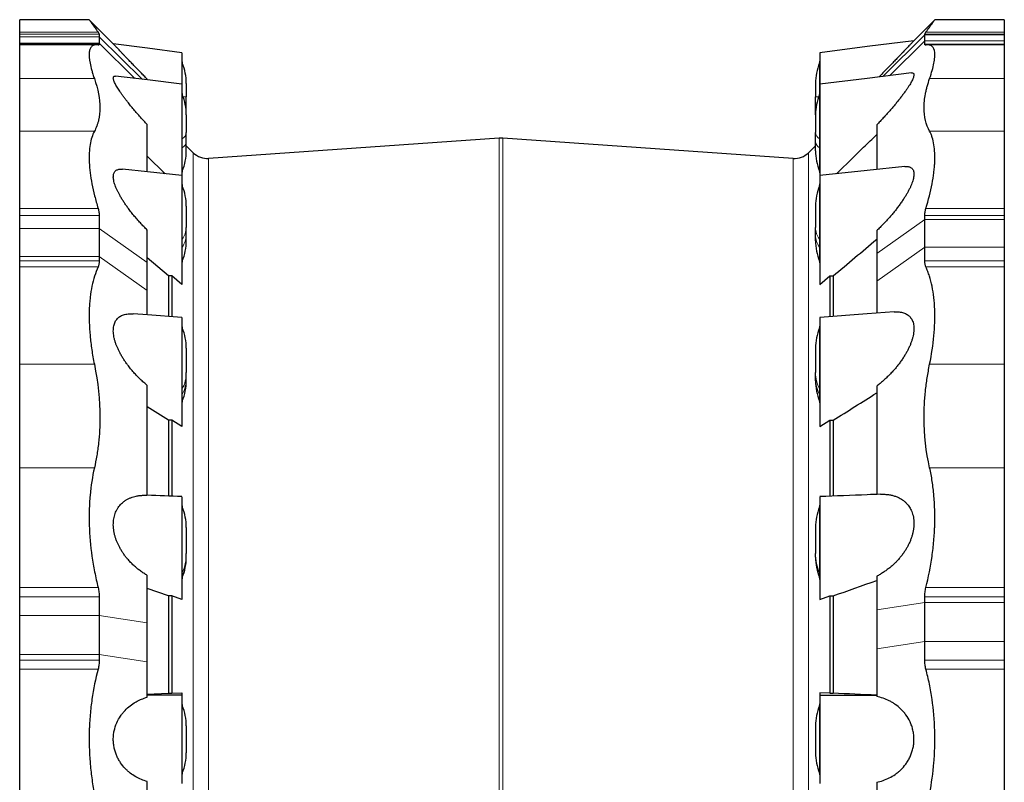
# Model space of a CAD drawing. Header units: millimetres. Extents: x 254 to 2565, y 151 to 2406.
# Tile 3 of 8: x 254 to 1002, y 665 to 1244. Entities that reach past the tile are written whole.
import ezdxf

# ---------------------------------------------------------------- set-up
doc = ezdxf.new("R2010")
doc.units = ezdxf.units.MM

msp = doc.modelspace()

# ---------------------------------------------------------------- linework, layer by layer
at = {"color": 7, "linetype": 'Continuous', "lineweight": 25}
for p, q in [((306.34, 1244.1), (253.54, 1244.1)), ((253.54, 1234.64), (253.54, 1244.1)), ((324.72, 1225.7), (306.34, 1244.08)), ((949.28, 1244.08), (933.36, 1228.17)), ((1002.07, 1244.1), (949.28, 1244.1)), ((1002.07, 1244.1), (1002.07, 1234.64)), ((253.54, 1233), (253.54, 1234.64)), ((253.54, 1231.22), (253.54, 1233)), ((253.54, 1226.25), (253.54, 1231.22)), ((314.04, 1233), (314.04, 1231.22)), ((314.04, 1231.22), (314.04, 1226.25)), ((941.57, 1232.51), (941.57, 1233)), ((941.57, 1228.09), (941.57, 1232.51)), ((941.57, 1225.41), (941.57, 1228.09)), ((1002.07, 1234.64), (1002.07, 1233)), ((1002.07, 1233), (1002.07, 1232.51)), ((1002.07, 1232.51), (1002.07, 1228.09)), ((1002.07, 1228.09), (1002.07, 1225.41)), ((253.54, 1225.41), (253.54, 1226.25)), ((253.54, 1224.92), (253.54, 1225.41)), ((311.8, 1224.92), (253.54, 1224.92)), ((253.54, 1199.42), (253.54, 1224.92)), ((314.04, 1226.25), (314.04, 1225.41)), ((1002.07, 1224.92), (943.82, 1224.92)), ((1002.07, 1225.41), (1002.07, 1224.92)), ((1002.07, 1224.92), (1002.07, 1199.42)), ((253.54, 1159.32), (253.54, 1199.42)), ((350.54, 1198.38), (350.54, 1198.86)), ((1002.07, 1199.42), (1002.07, 1159.32)), ((380.2, 1195.74), (380.2, 1185.51)), ((858.52, 1195.74), (858.52, 1185.51)), ((380.2, 1178.26), (380.2, 1185.51)), ((858.52, 1178.26), (858.52, 1185.51)), ((380.2, 1171.85), (380.2, 1178.26)), ((858.52, 1171.85), (858.52, 1178.26)), ((380.2, 1171.85), (380.2, 1158.45)), ((858.52, 1171.85), (858.52, 1158.45)), ((350.54, 1128.54), (350.54, 1164.42)), ((905.07, 1164.2), (905.07, 1130.29)), ((253.54, 1100.7), (253.54, 1159.32)), ((376.86, 1152.94), (376.86, 1125.84)), ((380.2, 1151.56), (380.2, 1158.45)), ((617.96, 1154.17), (397.17, 1138.73)), ((841.54, 1138.73), (620.75, 1154.17)), ((858.52, 1151.56), (858.52, 1158.45)), ((861.86, 1152.94), (861.86, 1125.84)), ((1002.07, 1159.32), (1002.07, 1100.7)), ((380.2, 1144.49), (380.2, 1151.56)), ((385.52, 1143.09), (380.2, 1148.41)), ((858.52, 1148.41), (853.19, 1143.09)), ((858.52, 1144.49), (858.52, 1151.56)), ((364.21, 1127.13), (350.54, 1140.4)), ((253.54, 1095.28), (253.54, 1100.7)), ((380.2, 1102.52), (380.2, 1086.27)), ((858.52, 1102.52), (858.52, 1086.27)), ((1002.07, 1100.7), (1002.07, 1095.28)), ((253.54, 1085.52), (253.54, 1095.28)), ((314.04, 1095.28), (314.04, 1085.52)), ((941.57, 1092.39), (941.57, 1095.28)), ((1002.07, 1095.28), (1002.07, 1092.39)), ((253.54, 1064.11), (253.54, 1085.52)), ((314.04, 1085.52), (314.04, 1064.11)), ((380.2, 1080.4), (380.2, 1086.27)), ((858.52, 1080.4), (858.52, 1086.27)), ((941.57, 1071.37), (941.57, 1092.39)), ((1002.07, 1092.39), (1002.07, 1071.37)), ((350.54, 1059.7), (350.54, 1084.27)), ((380.2, 1076.18), (380.2, 1080.4)), ((858.52, 1076.18), (858.52, 1080.4)), ((905.07, 1083.88), (905.07, 1066.56)), ((376.86, 1074.02), (376.86, 1043.04)), ((861.86, 1074.02), (861.86, 1043.04)), ((941.57, 1060.97), (941.57, 1071.37)), ((1002.07, 1071.37), (1002.07, 1060.97)), ((253.54, 1060.97), (253.54, 1064.11)), ((314.04, 1064.11), (314.04, 1060.97)), ((366.75, 1049.44), (350.54, 1063.08)), ((905.07, 1066.56), (905.07, 1045.56)), ((253.54, 1056.3), (253.54, 1060.97)), ((253.54, 982.32), (253.54, 1056.3)), ((350.54, 1038.28), (350.54, 1059.7)), ((1002.07, 1060.97), (1002.07, 1056.3)), ((1002.07, 1056.3), (1002.07, 982.32)), ((369.23, 1049.45), (366.75, 1049.44)), ((366.75, 1049.44), (366.75, 1018.62)), ((369.23, 1049.45), (369.23, 1018.43)), ((376.86, 1043.04), (369.23, 1049.45)), ((861.86, 1043.04), (869.48, 1049.45)), ((869.48, 1049.45), (869.48, 1018.43)), ((869.48, 1049.45), (871.96, 1049.44)), ((871.96, 1049.44), (871.96, 1018.62)), ((905.07, 1045.56), (905.07, 1021.09)), ((350.54, 1019.82), (350.54, 1038.28)), ((380.2, 994.53), (380.2, 976.01)), ((858.52, 994.53), (858.52, 976.01)), ((253.54, 903.61), (253.54, 982.32)), ((1002.07, 982.32), (1002.07, 903.61)), ((380.2, 971.75), (380.2, 976.01)), ((858.52, 971.75), (858.52, 976.01)), ((350.54, 882.79), (350.54, 966.24)), ((380.2, 969.8), (380.2, 971.75)), ((858.52, 969.8), (858.52, 971.75)), ((905.07, 965.73), (905.07, 883.46)), ((376.86, 958.23), (376.86, 934.98)), ((861.86, 958.23), (861.86, 934.98)), ((366.75, 939.76), (350.54, 949.96)), ((369.23, 939.78), (366.75, 939.76)), ((366.75, 939.76), (366.75, 882.17)), ((369.23, 939.78), (369.23, 882.07)), ((376.86, 934.98), (369.23, 939.78)), ((861.86, 934.98), (869.48, 939.78)), ((869.48, 939.78), (869.48, 882.07)), ((869.48, 939.78), (871.96, 939.76)), ((871.96, 939.76), (871.96, 882.17)), ((253.54, 812.71), (253.54, 903.61)), ((1002.07, 903.61), (1002.07, 812.71)), ((380.2, 858.45), (380.2, 838.49)), ((858.52, 858.45), (858.52, 838.49)), ((380.2, 836.25), (380.2, 838.49)), ((858.52, 836.25), (858.52, 838.49)), ((380.2, 835.74), (380.2, 836.25)), ((858.52, 835.74), (858.52, 836.25)), ((350.54, 785.85), (350.54, 821.9)), ((376.86, 816.91), (376.86, 803.67)), ((861.86, 816.91), (861.86, 803.67)), ((905.07, 821.31), (905.07, 795.68)), ((253.54, 805.58), (253.54, 812.71)), ((366.75, 806.36), (350.54, 812.11)), ((1002.07, 812.71), (1002.07, 805.58)), ((253.54, 791.56), (253.54, 805.58)), ((314.04, 805.58), (314.04, 791.56)), ((369.23, 806.38), (366.75, 806.36)), ((366.75, 806.36), (366.75, 732.47)), ((376.86, 803.67), (369.23, 806.38)), ((369.23, 806.38), (369.23, 732.45)), ((861.86, 803.67), (869.48, 806.38)), ((869.48, 806.38), (871.96, 806.36)), ((869.48, 806.38), (869.48, 732.45)), ((871.96, 806.36), (871.96, 732.47)), ((941.57, 801.39), (941.57, 805.58)), ((941.57, 771.81), (941.57, 801.39)), ((1002.07, 805.58), (1002.07, 801.39)), ((1002.07, 801.39), (1002.07, 771.81)), ((905.07, 795.68), (905.07, 766.1)), ((253.54, 761.89), (253.54, 791.56)), ((314.04, 791.56), (314.04, 761.89)), ((350.54, 756.17), (350.54, 785.85)), ((941.57, 757.65), (941.57, 771.81)), ((1002.07, 771.81), (1002.07, 757.65)), ((905.07, 766.1), (905.07, 730)), ((253.54, 757.65), (253.54, 761.89)), ((253.54, 750.69), (253.54, 757.65)), ((314.04, 761.89), (314.04, 757.65)), ((350.54, 729.39), (350.54, 756.17)), ((1002.07, 757.65), (1002.07, 750.69)), ((253.54, 656.38), (253.54, 750.69)), ((1002.07, 750.69), (1002.07, 656.38)), ((350.54, 731.71), (366.75, 732.47)), ((376.86, 730.87), (350.54, 730.89)), ((366.75, 732.47), (369.23, 732.45)), ((369.23, 732.45), (376.86, 732.81)), ((376.86, 732.81), (376.86, 730.87)), ((869.48, 732.45), (861.86, 732.81)), ((861.86, 732.81), (861.86, 730.87)), ((861.86, 730.87), (905.07, 730.9)), ((869.48, 732.45), (871.96, 732.47)), ((380.2, 707.62), (380.2, 687.15)), ((858.52, 707.62), (858.52, 687.15)), ((350.54, 572.86), (350.54, 665.37)), ((905.07, 664.76), (905.07, 573.45))]:
    msp.add_line(p, q, dxfattribs=at)
at = {"color": 8, "linetype": 'Continuous', "lineweight": 18}
for p, q in [((253.54, 1234.64), (313.14, 1234.64)), ((253.54, 1233), (314.04, 1233)), ((253.54, 1231.22), (314.04, 1231.22)), ((346.86, 1198.8), (314.04, 1231.22)), ((941.57, 1232.51), (909.66, 1200.96)), ((941.57, 1228.09), (914.74, 1201.58)), ((1002.07, 1233), (941.57, 1233)), ((1002.07, 1232.51), (941.57, 1232.51)), ((941.57, 1228.09), (1002.07, 1228.09)), ((1002.07, 1234.64), (942.47, 1234.64)), ((253.54, 1226.25), (314.04, 1226.25)), ((253.54, 1225.41), (314.04, 1225.41)), ((341.11, 1199.5), (314.04, 1226.25)), ((1002.07, 1225.41), (941.57, 1225.41)), ((377.16, 1211.03), (377.16, 1187.14)), ((861.55, 1211.03), (861.55, 1187.14)), ((253.54, 1199.42), (310.3, 1199.42)), ((1002.07, 1199.42), (945.32, 1199.42)), ((377.16, 1187.14), (377.16, 1153.73)), ((377.79, 1185.51), (380.2, 1185.51)), ((860.92, 1185.51), (858.52, 1185.51)), ((861.55, 1187.14), (861.55, 1153.73)), ((379.68, 1178.26), (380.2, 1178.26)), ((859.03, 1178.26), (858.52, 1178.26)), ((253.54, 1159.32), (310.3, 1159.32)), ((377.16, 1153.73), (377.16, 1146.83)), ((617.96, 240.59), (617.96, 1154.17)), ((620.75, 1154.17), (620.75, 240.59)), ((861.55, 1153.73), (861.55, 1146.83)), ((1002.07, 1159.32), (945.32, 1159.32)), ((377.16, 1146.83), (377.16, 1129.2)), ((861.55, 1146.83), (861.55, 1129.2)), ((385.52, 1143.09), (385.52, 251.67)), ((397.17, 1138.73), (397.17, 256.03)), ((841.54, 1138.73), (841.54, 256.03)), ((853.19, 1143.09), (853.19, 251.67)), ((377.16, 1117.8), (377.16, 1077.28)), ((861.55, 1117.8), (861.55, 1077.28)), ((253.54, 1100.7), (313.14, 1100.7)), ((1002.07, 1100.7), (942.47, 1100.7)), ((253.54, 1095.28), (314.04, 1095.28)), ((1002.07, 1095.28), (941.57, 1095.28)), ((314.04, 1085.52), (253.54, 1085.52)), ((314.04, 1085.52), (350.54, 1059.7)), ((941.57, 1092.39), (905.07, 1066.56)), ((1002.07, 1092.39), (941.57, 1092.39)), ((377.16, 1077.28), (377.16, 1071.42)), ((377.16, 1071.42), (377.16, 1060.9)), ((861.55, 1077.28), (861.55, 1071.42)), ((861.55, 1071.42), (861.55, 1060.9)), ((941.57, 1071.37), (905.07, 1045.56)), ((941.57, 1071.37), (1002.07, 1071.37)), ((253.54, 1064.11), (314.04, 1064.11)), ((314.04, 1064.11), (350.54, 1038.28)), ((253.54, 1060.97), (314.04, 1060.97)), ((253.54, 1056.3), (313.14, 1056.3)), ((1002.07, 1060.97), (941.57, 1060.97)), ((1002.07, 1056.3), (942.47, 1056.3)), ((377.16, 1009.81), (377.16, 963.65)), ((861.55, 1009.81), (861.55, 963.65)), ((253.54, 982.32), (310.3, 982.32)), ((1002.07, 982.32), (945.32, 982.32)), ((377.16, 963.65), (377.16, 959.39)), ((377.16, 959.39), (377.16, 954.51)), ((861.55, 963.65), (861.55, 959.39)), ((861.55, 959.39), (861.55, 954.51)), ((253.54, 903.61), (310.3, 903.61)), ((1002.07, 903.61), (945.32, 903.61)), ((377.16, 873.74), (377.16, 823.95)), ((861.55, 873.74), (861.55, 823.95)), ((377.16, 823.95), (377.16, 821.71)), ((861.55, 823.95), (861.55, 821.71)), ((377.16, 821.71), (377.16, 820.46)), ((861.55, 821.71), (861.55, 820.46)), ((253.54, 812.71), (313.14, 812.71)), ((1002.07, 812.71), (942.47, 812.71)), ((253.54, 805.58), (314.04, 805.58)), ((941.57, 801.39), (905.07, 795.68)), ((1002.07, 805.58), (941.57, 805.58)), ((1002.07, 801.39), (941.57, 801.39)), ((314.04, 791.56), (253.54, 791.56)), ((314.04, 791.56), (350.54, 785.85)), ((941.57, 771.81), (905.07, 766.1)), ((941.57, 771.81), (1002.07, 771.81)), ((253.54, 761.89), (314.04, 761.89)), ((253.54, 757.65), (314.04, 757.65)), ((314.04, 761.89), (350.54, 756.17)), ((1002.07, 757.65), (941.57, 757.65)), ((253.54, 750.69), (313.14, 750.69)), ((1002.07, 750.69), (942.47, 750.69)), ((377.16, 722.9), (377.16, 671.86)), ((861.55, 722.9), (861.55, 671.86))]:
    msp.add_line(p, q, dxfattribs=at)
at = {"color": 7, "linetype": 'Continuous', "lineweight": 25, "flags": 128}
for points in [[(933.36, 1228.18), (897.88, 1223.65), (861.86, 1219.04)], [(376.86, 1219.04), (350.58, 1222.4), (324.72, 1225.71)], [(376.86, 1195.15), (350.58, 1198.35), (326.48, 1201.28)], [(931.6, 1203.63), (897.88, 1199.53), (861.86, 1195.15)], [(376.86, 1125.82), (350.58, 1128.54), (331.65, 1130.49)], [(926.45, 1132.5), (897.88, 1129.55), (861.86, 1125.82)], [(376.86, 1017.83), (350.58, 1019.8), (339.75, 1020.62)], [(918.34, 1022.07), (897.88, 1020.54), (861.86, 1017.83)]]:
    msp.add_lwpolyline(points, dxfattribs=at)
at = {"color": 7, "linetype": 'Continuous', "lineweight": 25}
for centre, radius, start, end in [((380.86, 1212.56), 4, 180, 202.46627), ((340.2, 1195.74), 40, 0, 22.46627), ((898.52, 1195.74), 40, 157.53373, 180), ((857.86, 1212.56), 4, 337.53373, 0), ((380.86, 1188.66), 4, 180, 202.46627), ((340.2, 1171.85), 40, 0, 22.46627), ((898.52, 1171.85), 40, 157.53373, 180), ((857.86, 1188.66), 4, 337.53373, 0), ((619.36, 1134.22), 20, 86, 94), ((340.2, 1144.49), 40, 337.53373, 0), ((396.13, 1153.7), 15, 225, 274), ((842.59, 1153.7), 15, 266, 315), ((898.52, 1144.49), 40, 180, 202.46627), ((380.86, 1127.67), 4, 157.53373, 180), ((857.86, 1127.67), 4, 0, 22.46627), ((380.86, 1119.33), 4, 180, 202.46627), ((340.2, 1102.52), 40, 0, 22.46627), ((898.52, 1102.52), 40, 157.53373, 180), ((857.86, 1119.33), 4, 337.53373, 0), ((340.2, 1076.18), 40, 337.53373, 0), ((898.52, 1076.18), 40, 180, 202.46627), ((380.86, 1059.37), 4, 157.53373, 180), ((857.86, 1059.37), 4, 0, 22.46627), ((380.86, 1011.34), 4, 180, 202.46627), ((857.86, 1011.34), 4, 337.53373, 0), ((340.2, 994.53), 40, 0, 22.46627), ((898.52, 994.53), 40, 157.53373, 180), ((340.2, 969.8), 40, 337.53373, 0), ((898.52, 969.8), 40, 180, 202.46627), ((380.86, 952.98), 4, 157.53373, 180), ((857.86, 952.98), 4, 0, 22.46627), ((380.86, 875.27), 4, 180, 202.46627), ((340.2, 858.45), 40, 0, 22.46627), ((898.52, 858.45), 40, 157.53373, 180), ((857.86, 875.27), 4, 337.53373, 0), ((340.2, 835.74), 40, 337.53373, 0), ((898.52, 835.74), 40, 180, 202.46627), ((380.86, 818.93), 4, 157.53373, 180), ((857.86, 818.93), 4, 0, 22.46627), ((380.86, 724.43), 4, 180, 202.46627), ((340.2, 707.62), 40, 0, 22.46627), ((898.52, 707.62), 40, 157.53373, 180), ((857.86, 724.43), 4, 337.53373, 0), ((340.2, 687.15), 40, 337.53373, 0), ((898.52, 687.15), 40, 180, 202.46627), ((380.86, 670.33), 4, 157.53373, 180), ((857.86, 670.33), 4, 0, 22.46627)]:
    msp.add_arc(centre, radius, start, end, dxfattribs=at)
at = {"color": 8, "linetype": 'Continuous', "lineweight": 18}
for centre, radius, start, end in [((377.48, 1153.19), 0.629, 120.75644, 173.78555), ((373.94, 1159.13), 6.29, 300.75644, 353.78555), ((864.77, 1159.13), 6.29, 186.21445, 239.24356), ((861.23, 1153.19), 0.629, 6.21445, 59.24356), ((377.48, 1146.29), 0.629, 120.75644, 173.78555), ((373.94, 1152.24), 6.29, 300.75644, 353.78555), ((864.77, 1152.24), 6.29, 186.21445, 239.24356), ((861.23, 1146.29), 0.629, 6.21445, 59.24356), ((364.62, 1086.53), 15.58, 323.61321, 359.04767), ((874.1, 1086.53), 15.58, 180.95233, 216.38679), ((364.62, 1080.66), 15.58, 323.61321, 359.04767), ((874.1, 1080.66), 15.58, 180.95233, 216.38679), ((378.41, 1076.36), 1.56, 143.61321, 179.04767), ((378.41, 1070.49), 1.56, 143.61321, 179.04767), ((860.3, 1076.36), 1.56, 0.95233, 36.38679), ((860.3, 1070.49), 1.56, 0.95233, 36.38679), ((353.09, 976.11), 27.11, 332.62425, 359.79008), ((885.63, 976.11), 27.11, 180.20992, 207.37575), ((353.09, 971.85), 27.11, 332.62425, 359.79008), ((885.63, 971.85), 27.11, 180.20992, 207.37575), ((379.57, 962.4), 2.71, 152.62425, 179.79008), ((379.57, 958.14), 2.71, 152.62425, 179.79008), ((859.15, 962.4), 2.71, 0.20992, 27.37575), ((859.15, 958.14), 2.71, 0.20992, 27.37575), ((343.76, 838.51), 36.44, 336.44592, 359.96328), ((894.95, 838.51), 36.44, 180.03672, 203.55408), ((343.76, 836.27), 36.44, 336.44592, 359.96328), ((894.95, 836.27), 36.44, 180.03672, 203.55408), ((380.5, 822.49), 3.64, 156.44592, 179.96328), ((858.21, 822.49), 3.64, 0.03672, 23.55408), ((380.5, 820.25), 3.64, 156.44592, 179.96328), ((858.21, 820.25), 3.64, 0.03672, 23.55408)]:
    msp.add_arc(centre, radius, start, end, dxfattribs=at)
at = {"color": 7, "linetype": 'Continuous', "lineweight": 25}
for points, knots in [([(306.34, 1244.08), (306.34, 1244.08), (306.32, 1244.11), (306.42, 1243.97), (306.64, 1243.66), (307, 1243.16), (307.5, 1242.47), (308.13, 1241.59), (308.9, 1240.52), (309.8, 1239.27), (310.81, 1237.87), (311.92, 1236.34), (312.73, 1235.21), (313.14, 1234.64)], [0, 0, 0, 0, 0.025615, 0.122316, 0.219103, 0.31589, 0.412593, 0.512112, 0.61172, 0.711331, 0.810855, 0.905356, 1, 1, 1, 1]), ([(942.47, 1234.64), (942.89, 1235.22), (943.73, 1236.38), (944.85, 1237.92), (945.85, 1239.31), (946.73, 1240.54), (947.5, 1241.6), (948.13, 1242.49), (948.63, 1243.19), (949, 1243.69), (949.21, 1243.99), (949.3, 1244.12), (949.28, 1244.09), (949.28, 1244.08)], [0, 0, 0, 0, 0.0971928, 0.1944638, 0.2917313, 0.3889194, 0.4888307, 0.588834, 0.688835, 0.7887433, 0.8859803, 0.9833049, 1, 1, 1, 1]), ([(313.14, 1234.64), (313.44, 1234.24), (313.66, 1233.89), (313.97, 1233.35), (314.04, 1233.14), (314.04, 1233)], [0, 0, 0, 0, 0.5, 0.5, 1, 1, 1, 1]), ([(933.36, 1228.17), (933.36, 1228.17), (933.37, 1228.18), (933.25, 1228.05), (933.01, 1227.79), (932.66, 1227.43), (932.24, 1226.98), (931.72, 1226.44), (931.04, 1225.72), (930.16, 1224.79), (929.05, 1223.62), (927.82, 1222.32), (926.49, 1220.93), (925.1, 1219.48), (923.67, 1217.98), (921.91, 1216.14), (919.79, 1213.94), (917.5, 1211.56), (915.35, 1209.35), (913.37, 1207.3), (911, 1204.87), (908.83, 1202.65), (907.31, 1201.1), (906.84, 1200.62)], [0, 0, 0, 0, 0.019608, 0.056139, 0.092673, 0.125984, 0.159298, 0.193381, 0.227467, 0.27548, 0.323504, 0.37287, 0.422244, 0.469648, 0.517099, 0.564517, 0.637551, 0.710598, 0.766259, 0.821952, 0.87762, 0.962531, 1, 1, 1, 1]), ([(941.57, 1233), (941.57, 1233.14), (941.65, 1233.35), (941.95, 1233.89), (942.18, 1234.24), (942.47, 1234.64)], [0, 0, 0, 0, 0.5, 0.5, 1, 1, 1, 1]), ([(313.14, 1224.82), (311.18, 1225.11), (309.63, 1224.8), (307.94, 1223.43), (307.49, 1222.81), (306.97, 1221.66), (306.82, 1221.23), (306.64, 1220.53), (306.59, 1220.29), (306.5, 1219.78), (306.46, 1219.52), (306.18, 1217.08), (306.39, 1214.34), (307.35, 1209.37), (307.79, 1207.57), (308.61, 1204.66), (308.91, 1203.65), (309.56, 1201.58), (309.92, 1200.51), (310.3, 1199.42)], [0, 0, 0, 0, 0.25, 0.25, 0.375, 0.375, 0.4375, 0.4375, 0.46875, 0.46875, 0.5, 0.5, 0.75, 0.75, 0.875, 0.875, 0.9375, 0.9375, 1, 1, 1, 1]), ([(314.04, 1225.41), (314.04, 1225.16), (313.97, 1225), (313.66, 1224.8), (313.44, 1224.78), (313.14, 1224.82)], [0, 0, 0, 0, 0.5, 0.5, 1, 1, 1, 1]), ([(350.54, 1198.86), (349.68, 1199.74), (347.95, 1201.51), (345.4, 1204.13), (342.86, 1206.74), (340.36, 1209.32), (337.91, 1211.86), (335.78, 1214.08), (333.95, 1215.99), (332.41, 1217.61), (330.94, 1219.15), (329.64, 1220.51), (328.53, 1221.68), (327.59, 1222.68), (326.74, 1223.57), (326.07, 1224.28), (325.56, 1224.82), (325.18, 1225.22), (324.91, 1225.51), (324.74, 1225.68), (324.73, 1225.7), (324.72, 1225.7)], [0, 0, 0, 0, 0.071513, 0.1430688, 0.2145678, 0.2883244, 0.3621497, 0.4358676, 0.4884777, 0.5410822, 0.5946546, 0.6482168, 0.691861, 0.7354987, 0.780275, 0.8250426, 0.8603585, 0.895671, 0.9319695, 0.9682657, 1, 1, 1, 1]), ([(942.47, 1224.82), (942.18, 1224.78), (941.95, 1224.8), (941.65, 1225), (941.57, 1225.16), (941.57, 1225.41)], [0, 0, 0, 0, 0.5, 0.5, 1, 1, 1, 1]), ([(945.32, 1199.42), (946.84, 1203.81), (947.92, 1207.66), (948.9, 1212.63), (949.11, 1214.15), (949.27, 1216.22), (949.29, 1216.88), (949.28, 1217.81), (949.27, 1218.11), (949.24, 1218.69), (949.22, 1218.97), (948.94, 1221.41), (948.25, 1222.94), (946.57, 1224.33), (945.9, 1224.64), (944.73, 1224.88), (944.31, 1224.92), (943.43, 1224.93), (942.96, 1224.89), (942.47, 1224.82)], [0, 0, 0, 0, 0.25, 0.25, 0.375, 0.375, 0.4375, 0.4375, 0.46875, 0.46875, 0.5, 0.5, 0.75, 0.75, 0.875, 0.875, 0.9375, 0.9375, 1, 1, 1, 1]), ([(376.86, 1219.04), (376.86, 1219.02), (376.86, 1218.98), (376.86, 1218.61), (376.86, 1218.03), (376.86, 1217.21), (376.86, 1216.16), (376.86, 1214.89), (376.86, 1213.42), (376.86, 1211.76), (376.86, 1209.9), (376.86, 1207.86), (376.86, 1205.68), (376.86, 1203.36), (376.86, 1200.89), (376.86, 1198.3), (376.86, 1196.4), (376.86, 1195.37), (376.86, 1195.23)], [0, 0, 0, 0, 0.064852, 0.131864, 0.197021, 0.262179, 0.329233, 0.396287, 0.46141, 0.526534, 0.593551, 0.660567, 0.725666, 0.790764, 0.857751, 0.924738, 0.989975, 1, 1, 1, 1]), ([(861.86, 1219.04), (861.86, 1219.02), (861.86, 1218.98), (861.86, 1218.61), (861.86, 1218.03), (861.86, 1217.21), (861.86, 1216.16), (861.86, 1214.89), (861.86, 1213.42), (861.86, 1211.76), (861.86, 1209.9), (861.86, 1207.86), (861.86, 1205.68), (861.86, 1203.36), (861.86, 1200.89), (861.86, 1198.3), (861.86, 1196.4), (861.86, 1195.37), (861.86, 1195.23)], [0, 0, 0, 0, 0.064852, 0.131864, 0.197021, 0.262179, 0.329233, 0.396287, 0.46141, 0.526534, 0.593551, 0.660567, 0.725666, 0.790764, 0.857751, 0.924738, 0.989975, 1, 1, 1, 1]), ([(310.3, 1199.42), (313.1, 1191.35), (314.53, 1183.95), (314.55, 1173.9), (314.2, 1170.72), (313.31, 1166.96), (313.1, 1166.22), (312.66, 1164.77), (312.41, 1164.06), (311.62, 1161.96), (311, 1160.61), (310.3, 1159.32)], [0, 0, 0, 0, 0.5, 0.5, 0.75, 0.75, 0.8125, 0.8125, 0.875, 0.875, 1, 1, 1, 1]), ([(350.54, 1164.42), (349.67, 1165.36), (347.91, 1167.23), (345.31, 1170.08), (342.76, 1172.95), (340.28, 1175.85), (337.87, 1178.74), (335.76, 1181.36), (333.94, 1183.71), (332.39, 1185.78), (330.92, 1187.81), (329.63, 1189.68), (328.52, 1191.39), (327.57, 1192.92), (326.73, 1194.39), (326, 1195.79), (325.4, 1197.11), (324.97, 1198.3), (324.73, 1199.32), (324.7, 1200.13), (324.87, 1200.74), (325.24, 1201.13), (325.77, 1201.32), (326.25, 1201.29), (326.48, 1201.27)], [0, 0, 0, 0, 0.060252, 0.120757, 0.181328, 0.241825, 0.302157, 0.362294, 0.406389, 0.450585, 0.494745, 0.538793, 0.575497, 0.612317, 0.649103, 0.685759, 0.7254, 0.765152, 0.804767, 0.844494, 0.884363, 0.924103, 0.962331, 1, 1, 1, 1]), ([(931.6, 1203.62), (931.63, 1203.63), (931.95, 1203.7), (932.42, 1203.64), (932.96, 1203.42), (933.29, 1202.97), (933.41, 1202.29), (933.31, 1201.4), (933.02, 1200.33), (932.54, 1199.11), (931.91, 1197.78), (931.11, 1196.29), (930.15, 1194.66), (929.03, 1192.9), (927.8, 1191.07), (926.39, 1189.08), (924.81, 1186.92), (923.04, 1184.62), (921.18, 1182.28), (919.27, 1179.94), (917.19, 1177.47), (914.94, 1174.88), (912.53, 1172.17), (910.08, 1169.48), (907.59, 1166.82), (905.91, 1165.07), (905.07, 1164.2)], [0, 0, 0, 0, 0.004121, 0.042369, 0.08072, 0.118938, 0.157315, 0.195834, 0.234219, 0.270206, 0.306297, 0.342311, 0.381272, 0.420371, 0.459513, 0.498532, 0.54466, 0.590921, 0.637273, 0.683619, 0.729818, 0.783766, 0.837817, 0.891924, 0.946016, 1, 1, 1, 1]), ([(945.32, 1159.32), (942.51, 1164.5), (941.08, 1170.43), (941.07, 1180.47), (941.42, 1184.01), (942.31, 1188.68), (942.51, 1189.63), (942.96, 1191.53), (943.2, 1192.5), (944, 1195.42), (944.62, 1197.4), (945.32, 1199.42)], [0, 0, 0, 0, 0.5, 0.5, 0.75, 0.75, 0.8125, 0.8125, 0.875, 0.875, 1, 1, 1, 1]), ([(376.86, 1195.13), (376.86, 1195.13), (376.86, 1195.12), (376.86, 1194.84), (376.86, 1194.32), (376.86, 1193.57), (376.86, 1192.58), (376.86, 1191.37), (376.86, 1189.96), (376.86, 1188.35), (376.86, 1186.54), (376.86, 1184.54), (376.86, 1182.4), (376.86, 1180.12), (376.86, 1177.68), (376.86, 1175.13), (376.86, 1172.5), (376.86, 1169.8), (376.86, 1167.02), (376.86, 1164.2), (376.86, 1161.38), (376.86, 1158.56), (376.86, 1155.73), (376.86, 1153.87), (376.86, 1152.94)], [0, 0, 0, 0, 0.0324749, 0.0791448, 0.1245097, 0.1698745, 0.2165561, 0.2632379, 0.3086277, 0.354018, 0.4007286, 0.4474397, 0.4928062, 0.5381728, 0.5848579, 0.6315428, 0.6768917, 0.7222402, 0.7689048, 0.815569, 0.8610145, 0.9064598, 0.9532299, 1, 1, 1, 1]), ([(861.86, 1195.13), (861.86, 1195.13), (861.86, 1195.12), (861.86, 1194.84), (861.86, 1194.32), (861.86, 1193.57), (861.86, 1192.58), (861.86, 1191.37), (861.86, 1189.96), (861.86, 1188.35), (861.86, 1186.54), (861.86, 1184.54), (861.86, 1182.4), (861.86, 1180.12), (861.86, 1177.68), (861.86, 1175.13), (861.86, 1172.5), (861.86, 1169.8), (861.86, 1167.02), (861.86, 1164.2), (861.86, 1161.38), (861.86, 1158.56), (861.86, 1155.73), (861.86, 1153.87), (861.86, 1152.94)], [0, 0, 0, 0, 0.0324749, 0.0791448, 0.1245097, 0.1698745, 0.2165561, 0.2632379, 0.3086277, 0.354018, 0.4007286, 0.4474397, 0.4928062, 0.5381728, 0.5848579, 0.6315428, 0.6768917, 0.7222402, 0.7689048, 0.815569, 0.8610145, 0.9064598, 0.9532299, 1, 1, 1, 1]), ([(310.3, 1159.32), (308.77, 1156.5), (307.69, 1153.12), (306.72, 1147.22), (306.5, 1145.12), (306.35, 1141.74), (306.32, 1140.57), (306.33, 1138.78), (306.34, 1138.17), (306.37, 1136.94), (306.4, 1136.32), (306.67, 1130.67), (307.37, 1125.22), (309.05, 1116.46), (309.72, 1113.44), (310.89, 1108.75), (311.3, 1107.16), (312.19, 1103.96), (312.65, 1102.34), (313.14, 1100.7)], [0, 0, 0, 0, 0.25, 0.25, 0.375, 0.375, 0.4375, 0.4375, 0.46875, 0.46875, 0.5, 0.5, 0.75, 0.75, 0.875, 0.875, 0.9375, 0.9375, 1, 1, 1, 1]), ([(874.5, 1127.13), (881.38, 1133.8), (891.56, 1143.7), (901.76, 1153.59), (905.07, 1156.81)], [0, 0, 0, 0, 0.674676, 1, 1, 1, 1]), ([(942.47, 1100.7), (944.44, 1107.25), (945.98, 1113.45), (947.67, 1122.21), (948.13, 1125.04), (948.65, 1129.14), (948.8, 1130.49), (948.97, 1132.47), (949.03, 1133.12), (949.12, 1134.41), (949.16, 1135.05), (949.43, 1140.7), (949.23, 1145.18), (948.26, 1151.1), (947.83, 1152.94), (947.01, 1155.49), (946.71, 1156.31), (946.05, 1157.87), (945.7, 1158.61), (945.32, 1159.32)], [0, 0, 0, 0, 0.25, 0.25, 0.375, 0.375, 0.4375, 0.4375, 0.46875, 0.46875, 0.5, 0.5, 0.75, 0.75, 0.875, 0.875, 0.9375, 0.9375, 1, 1, 1, 1]), ([(350.54, 1084.27), (349.67, 1085.15), (347.91, 1086.91), (345.31, 1089.67), (342.76, 1092.52), (340.28, 1095.45), (337.87, 1098.45), (335.76, 1101.24), (333.94, 1103.8), (332.39, 1106.12), (330.92, 1108.45), (329.63, 1110.65), (328.52, 1112.72), (327.57, 1114.65), (326.73, 1116.54), (326, 1118.44), (325.4, 1120.31), (324.97, 1122.12), (324.73, 1123.81), (324.7, 1125.33), (324.87, 1126.67), (325.23, 1127.8), (325.78, 1128.71), (326.47, 1129.43), (327.34, 1129.98), (328.38, 1130.37), (329.59, 1130.56), (330.69, 1130.59), (331.41, 1130.5), (331.65, 1130.48)], [0, 0, 0, 0, 0.050678, 0.101567, 0.152513, 0.203396, 0.254141, 0.304721, 0.341809, 0.378982, 0.416124, 0.453172, 0.484043, 0.515013, 0.545953, 0.576784, 0.610126, 0.64356, 0.67688, 0.710293, 0.743827, 0.777252, 0.809405, 0.841647, 0.873823, 0.909756, 0.945816, 0.981916, 1, 1, 1, 1]), ([(926.45, 1132.49), (926.89, 1132.53), (927.74, 1132.6), (928.9, 1132.51), (929.96, 1132.29), (930.9, 1131.91), (931.74, 1131.34), (932.43, 1130.56), (932.96, 1129.56), (933.29, 1128.36), (933.41, 1126.94), (933.31, 1125.34), (933.02, 1123.61), (932.54, 1121.8), (931.91, 1119.94), (931.11, 1117.96), (930.15, 1115.87), (929.03, 1113.7), (927.8, 1111.51), (926.39, 1109.2), (924.81, 1106.76), (923.04, 1104.22), (921.18, 1101.71), (919.27, 1099.25), (917.19, 1096.71), (914.94, 1094.09), (912.53, 1091.42), (910.08, 1088.82), (907.59, 1086.3), (905.91, 1084.69), (905.07, 1083.88)], [0, 0, 0, 0, 0.031991, 0.062752, 0.09361, 0.124437, 0.155154, 0.187602, 0.220137, 0.252559, 0.285116, 0.317793, 0.350356, 0.380886, 0.411503, 0.442055, 0.475107, 0.508276, 0.541482, 0.574584, 0.613716, 0.652962, 0.692284, 0.731601, 0.770793, 0.81656, 0.862413, 0.908315, 0.954203, 1, 1, 1, 1]), ([(376.86, 1125.79), (376.86, 1125.8), (376.86, 1125.82), (376.86, 1125.6), (376.86, 1125.16), (376.86, 1124.47), (376.86, 1123.54), (376.86, 1122.39), (376.86, 1121.04), (376.86, 1119.49), (376.86, 1117.72), (376.86, 1115.78), (376.86, 1113.68), (376.86, 1111.43), (376.86, 1109.03), (376.86, 1106.51), (376.86, 1103.9), (376.86, 1101.22), (376.86, 1098.45), (376.86, 1095.64), (376.86, 1092.82), (376.86, 1090.01), (376.86, 1087.18), (376.86, 1084.39), (376.86, 1081.68), (376.86, 1079.04), (376.86, 1076.47), (376.86, 1074.83), (376.86, 1074.02)], [0, 0, 0, 0, 0.016951, 0.056803, 0.095519, 0.134235, 0.174075, 0.213915, 0.25264, 0.291366, 0.331216, 0.371065, 0.409812, 0.448559, 0.488434, 0.528309, 0.567036, 0.605763, 0.645615, 0.685468, 0.72418, 0.762891, 0.802726, 0.842561, 0.881355, 0.92015, 0.960075, 1, 1, 1, 1]), ([(861.86, 1125.79), (861.86, 1125.8), (861.86, 1125.82), (861.86, 1125.6), (861.86, 1125.16), (861.86, 1124.47), (861.86, 1123.54), (861.86, 1122.39), (861.86, 1121.04), (861.86, 1119.49), (861.86, 1117.72), (861.86, 1115.78), (861.86, 1113.68), (861.86, 1111.43), (861.86, 1109.03), (861.86, 1106.51), (861.86, 1103.9), (861.86, 1101.22), (861.86, 1098.45), (861.86, 1095.64), (861.86, 1092.82), (861.86, 1090.01), (861.86, 1087.18), (861.86, 1084.39), (861.86, 1081.68), (861.86, 1079.04), (861.86, 1076.47), (861.86, 1074.83), (861.86, 1074.02)], [0, 0, 0, 0, 0.016951, 0.056803, 0.095519, 0.134235, 0.174075, 0.213915, 0.25264, 0.291366, 0.331216, 0.371065, 0.409812, 0.448559, 0.488434, 0.528309, 0.567036, 0.605763, 0.645615, 0.685468, 0.72418, 0.762891, 0.802726, 0.842561, 0.881355, 0.92015, 0.960075, 1, 1, 1, 1]), ([(313.14, 1100.7), (313.44, 1099.72), (313.66, 1098.78), (313.97, 1096.97), (314.04, 1096.11), (314.04, 1095.28)], [0, 0, 0, 0, 0.5, 0.5, 1, 1, 1, 1]), ([(941.57, 1095.28), (941.57, 1096.11), (941.65, 1096.97), (941.95, 1098.78), (942.18, 1099.72), (942.47, 1100.7)], [0, 0, 0, 0, 0.5, 0.5, 1, 1, 1, 1]), ([(313.14, 1056.3), (311.18, 1051.9), (309.63, 1047.02), (307.94, 1038.95), (307.49, 1036.14), (306.97, 1031.73), (306.82, 1030.22), (306.64, 1027.92), (306.59, 1027.14), (306.5, 1025.58), (306.46, 1024.79), (306.18, 1017.68), (306.39, 1011.03), (307.35, 1000.59), (307.79, 997.03), (308.61, 991.57), (308.91, 989.74), (309.56, 986.04), (309.92, 984.18), (310.3, 982.32)], [0, 0, 0, 0, 0.25, 0.25, 0.375, 0.375, 0.4375, 0.4375, 0.46875, 0.46875, 0.5, 0.5, 0.75, 0.75, 0.875, 0.875, 0.9375, 0.9375, 1, 1, 1, 1]), ([(314.04, 1060.97), (314.04, 1060.07), (313.97, 1059.23), (313.66, 1057.68), (313.44, 1056.96), (313.14, 1056.3)], [0, 0, 0, 0, 0.5, 0.5, 1, 1, 1, 1]), ([(942.47, 1056.3), (942.18, 1056.96), (941.95, 1057.68), (941.65, 1059.23), (941.57, 1060.07), (941.57, 1060.97)], [0, 0, 0, 0, 0.5, 0.5, 1, 1, 1, 1]), ([(945.32, 982.32), (946.84, 989.79), (947.92, 997), (948.9, 1007.43), (949.11, 1010.84), (949.27, 1015.86), (949.29, 1017.52), (949.28, 1019.97), (949.27, 1020.79), (949.24, 1022.4), (949.22, 1023.2), (948.94, 1030.32), (948.25, 1036.17), (946.57, 1044.25), (945.9, 1046.83), (944.73, 1050.53), (944.31, 1051.73), (943.43, 1054.07), (942.96, 1055.2), (942.47, 1056.3)], [0, 0, 0, 0, 0.25, 0.25, 0.375, 0.375, 0.4375, 0.4375, 0.46875, 0.46875, 0.5, 0.5, 0.75, 0.75, 0.875, 0.875, 0.9375, 0.9375, 1, 1, 1, 1]), ([(350.54, 966.24), (349.67, 966.98), (347.91, 968.46), (345.31, 970.86), (342.76, 973.4), (340.28, 976.08), (337.87, 978.9), (335.76, 981.59), (333.94, 984.12), (332.39, 986.45), (330.92, 988.85), (329.63, 991.17), (328.52, 993.41), (327.57, 995.53), (326.73, 997.67), (326, 999.87), (325.4, 1002.12), (324.97, 1004.37), (324.73, 1006.56), (324.7, 1008.63), (324.87, 1010.57), (325.23, 1012.33), (325.78, 1013.89), (326.47, 1015.26), (327.34, 1016.51), (328.38, 1017.61), (329.59, 1018.55), (330.92, 1019.3), (332.43, 1019.92), (334.13, 1020.37), (336.03, 1020.64), (337.9, 1020.73), (339.17, 1020.65), (339.75, 1020.61)], [0, 0, 0, 0, 0.042821, 0.085821, 0.128869, 0.171864, 0.214741, 0.25748, 0.288819, 0.320228, 0.351613, 0.382917, 0.409002, 0.43517, 0.461314, 0.487365, 0.515538, 0.543789, 0.571943, 0.600177, 0.628512, 0.656755, 0.683923, 0.711166, 0.738355, 0.768717, 0.799186, 0.82969, 0.860099, 0.896355, 0.932715, 0.969147, 1, 1, 1, 1]), ([(918.34, 1022.06), (918.46, 1022.08), (919.45, 1022.19), (920.99, 1022.16), (922.97, 1021.99), (924.66, 1021.66), (926.26, 1021.16), (927.67, 1020.5), (928.9, 1019.71), (929.96, 1018.82), (930.9, 1017.77), (931.74, 1016.53), (932.43, 1015.07), (932.96, 1013.4), (933.29, 1011.56), (933.41, 1009.54), (933.31, 1007.39), (933.02, 1005.18), (932.54, 1002.95), (931.91, 1000.74), (931.11, 998.45), (930.15, 996.12), (929.03, 993.75), (927.8, 991.42), (926.39, 989.01), (924.81, 986.53), (923.04, 984), (921.18, 981.56), (919.27, 979.22), (917.19, 976.85), (914.94, 974.47), (912.53, 972.09), (910.08, 969.84), (907.59, 967.71), (905.91, 966.39), (905.07, 965.73)], [0, 0, 0, 0, 0.0061089, 0.0496611, 0.0813262, 0.1130616, 0.1447724, 0.176404, 0.202576, 0.2288305, 0.255058, 0.2811931, 0.3088, 0.3364811, 0.3640662, 0.391766, 0.4195685, 0.4472736, 0.4732487, 0.499298, 0.5252922, 0.5534135, 0.5816345, 0.6098865, 0.6380502, 0.6713441, 0.7047348, 0.7381908, 0.7716423, 0.8049874, 0.8439266, 0.8829394, 0.9219929, 0.9610356, 1, 1, 1, 1]), ([(376.86, 1017.82), (376.86, 1017.82), (376.86, 1017.86), (376.86, 1017.7), (376.86, 1017.32), (376.86, 1016.69), (376.86, 1015.83), (376.86, 1014.74), (376.86, 1013.44), (376.86, 1011.94), (376.86, 1010.23), (376.86, 1008.34), (376.86, 1006.29), (376.86, 1004.08), (376.86, 1001.72), (376.86, 999.22), (376.86, 996.65), (376.86, 993.99), (376.86, 991.23), (376.86, 988.42), (376.86, 985.61), (376.86, 982.8), (376.86, 979.96), (376.86, 977.16), (376.86, 974.43), (376.86, 971.78), (376.86, 969.19), (376.86, 966.7), (376.86, 964.36), (376.86, 962.17), (376.86, 960.09), (376.86, 958.85), (376.86, 958.23)], [0, 0, 0, 0, 0.0053082, 0.0400809, 0.0738648, 0.1076487, 0.1424143, 0.1771798, 0.2109549, 0.2447297, 0.279485, 0.3142401, 0.3480233, 0.3818064, 0.4165701, 0.451334, 0.4851358, 0.5189378, 0.5537232, 0.5885089, 0.6222933, 0.6560778, 0.6908441, 0.7256103, 0.7593816, 0.7931526, 0.8279036, 0.8626544, 0.8964976, 0.9303407, 0.9651704, 1, 1, 1, 1]), ([(861.86, 1017.82), (861.86, 1017.82), (861.86, 1017.86), (861.86, 1017.7), (861.86, 1017.32), (861.86, 1016.69), (861.86, 1015.83), (861.86, 1014.74), (861.86, 1013.44), (861.86, 1011.94), (861.86, 1010.23), (861.86, 1008.34), (861.86, 1006.29), (861.86, 1004.08), (861.86, 1001.72), (861.86, 999.22), (861.86, 996.65), (861.86, 993.99), (861.86, 991.23), (861.86, 988.42), (861.86, 985.61), (861.86, 982.8), (861.86, 979.96), (861.86, 977.16), (861.86, 974.43), (861.86, 971.78), (861.86, 969.19), (861.86, 966.7), (861.86, 964.36), (861.86, 962.17), (861.86, 960.09), (861.86, 958.85), (861.86, 958.23)], [0, 0, 0, 0, 0.005308, 0.040081, 0.073865, 0.107649, 0.142414, 0.17718, 0.210955, 0.24473, 0.279485, 0.31424, 0.348023, 0.381806, 0.41657, 0.451334, 0.485136, 0.518938, 0.553723, 0.588509, 0.622293, 0.656078, 0.690844, 0.72561, 0.759382, 0.793153, 0.827904, 0.862654, 0.896498, 0.930341, 0.96517, 1, 1, 1, 1]), ([(310.3, 982.32), (313.1, 968.58), (314.53, 955.13), (314.55, 935.4), (314.2, 928.9), (313.31, 920.87), (313.1, 919.27), (312.66, 916.08), (312.41, 914.5), (311.62, 909.79), (311, 906.68), (310.3, 903.61)], [0, 0, 0, 0, 0.5, 0.5, 0.75, 0.75, 0.8125, 0.8125, 0.875, 0.875, 1, 1, 1, 1]), ([(945.32, 903.61), (942.51, 915.88), (941.08, 928.59), (941.07, 948.31), (941.42, 954.99), (942.31, 963.49), (942.51, 965.19), (942.96, 968.61), (943.2, 970.32), (944, 975.45), (944.62, 978.88), (945.32, 982.32)], [0, 0, 0, 0, 0.5, 0.5, 0.75, 0.75, 0.8125, 0.8125, 0.875, 0.875, 1, 1, 1, 1]), ([(310.3, 903.61), (308.77, 896.94), (307.69, 889.97), (306.72, 879.07), (306.5, 875.36), (306.35, 869.68), (306.32, 867.76), (306.33, 864.86), (306.34, 863.89), (306.37, 861.95), (306.4, 860.98), (306.67, 852.22), (307.37, 844.38), (309.05, 832.54), (309.72, 828.57), (310.89, 822.61), (311.3, 820.62), (312.19, 816.65), (312.65, 814.68), (313.14, 812.71)], [0, 0, 0, 0, 0.25, 0.25, 0.375, 0.375, 0.4375, 0.4375, 0.46875, 0.46875, 0.5, 0.5, 0.75, 0.75, 0.875, 0.875, 0.9375, 0.9375, 1, 1, 1, 1]), ([(942.47, 812.71), (944.44, 820.59), (945.98, 828.47), (947.67, 840.3), (948.13, 844.24), (948.65, 850.16), (948.8, 852.13), (948.97, 855.09), (949.03, 856.08), (949.12, 858.04), (949.16, 859.01), (949.43, 867.77), (949.23, 875.3), (948.26, 886.22), (947.83, 889.8), (947.01, 895.08), (946.71, 896.82), (946.05, 900.25), (945.7, 901.95), (945.32, 903.61)], [0, 0, 0, 0, 0.25, 0.25, 0.375, 0.375, 0.4375, 0.4375, 0.46875, 0.46875, 0.5, 0.5, 0.75, 0.75, 0.875, 0.875, 0.9375, 0.9375, 1, 1, 1, 1]), ([(907.85, 883.57), (904.53, 883.44), (889.2, 882.83), (873.87, 882.23), (861.86, 881.76)], [0, 0, 0, 0, 0.216643, 1, 1, 1, 1]), ([(907.85, 883.57), (907.86, 883.57), (908.81, 883.65), (910.68, 883.61), (913.42, 883.42), (916.11, 882.98), (918.71, 882.28), (921, 881.4), (922.97, 880.41), (924.66, 879.36), (926.26, 878.12), (927.67, 876.78), (928.9, 875.36), (929.96, 873.89), (930.9, 872.27), (931.74, 870.47), (932.43, 868.48), (932.96, 866.31), (933.29, 864), (933.41, 861.58), (933.31, 859.09), (933.02, 856.61), (932.54, 854.19), (931.91, 851.84), (931.11, 849.48), (930.15, 847.12), (929.03, 844.78), (927.8, 842.54), (926.39, 840.27), (924.81, 837.99), (923.04, 835.73), (921.18, 833.6), (919.27, 831.61), (917.19, 829.64), (914.94, 827.73), (912.53, 825.88), (910.08, 824.2), (907.59, 822.66), (905.91, 821.76), (905.07, 821.31)], [0, 0, 0, 0, 0.0004784, 0.0379384, 0.0754419, 0.1129015, 0.1502597, 0.1874953, 0.2145678, 0.2417004, 0.268812, 0.2958558, 0.3182319, 0.3406785, 0.3631021, 0.3854466, 0.4090495, 0.4327158, 0.4563001, 0.4799824, 0.5037524, 0.5274393, 0.5496471, 0.5719183, 0.5941424, 0.618185, 0.6423129, 0.6664673, 0.6905463, 0.7190114, 0.7475592, 0.7761628, 0.8047626, 0.8332714, 0.866563, 0.8999175, 0.9333068, 0.9666869, 1, 1, 1, 1]), ([(350.54, 821.9), (349.67, 822.43), (347.91, 823.48), (345.31, 825.29), (342.76, 827.26), (340.28, 829.43), (337.87, 831.79), (335.76, 834.12), (333.94, 836.36), (332.39, 838.48), (330.92, 840.72), (329.63, 842.93), (328.52, 845.11), (327.57, 847.23), (326.73, 849.41), (326, 851.7), (325.4, 854.09), (324.97, 856.57), (324.73, 859.04), (324.7, 861.46), (324.87, 863.81), (325.23, 866.03), (325.78, 868.08), (326.47, 869.97), (327.34, 871.79), (328.38, 873.5), (329.59, 875.1), (330.92, 876.52), (332.43, 877.85), (334.13, 879.06), (336.03, 880.14), (338.01, 881.01), (340.05, 881.7), (342.34, 882.28), (344.88, 882.67), (347.58, 882.87), (349.37, 882.82), (350.21, 882.8)], [0, 0, 0, 0, 0.036414, 0.072981, 0.109588, 0.14615, 0.182612, 0.218957, 0.245607, 0.272317, 0.299006, 0.325626, 0.347809, 0.370062, 0.392294, 0.414447, 0.438405, 0.462429, 0.486371, 0.510381, 0.534476, 0.558494, 0.581597, 0.604764, 0.627885, 0.653704, 0.679615, 0.705555, 0.731414, 0.762245, 0.793166, 0.824146, 0.855123, 0.886001, 0.925523, 0.965085, 1, 1, 1, 1]), ([(376.86, 881.76), (368.1, 882.1), (359.22, 882.45), (350.34, 882.8), (350.21, 882.81)], [0, 0, 0, 0, 0.9860026, 1, 1, 1, 1]), ([(376.86, 881.75), (376.86, 881.73), (376.86, 881.7), (376.86, 881.37), (376.86, 880.81), (376.86, 880.01), (376.86, 878.98), (376.86, 877.75), (376.86, 876.3), (376.86, 874.65), (376.86, 872.8), (376.86, 870.79), (376.86, 868.63), (376.86, 866.3), (376.86, 863.84), (376.86, 861.3), (376.86, 858.66), (376.86, 855.92), (376.86, 853.12), (376.86, 850.32), (376.86, 847.5), (376.86, 844.66), (376.86, 841.85), (376.86, 839.11), (376.86, 836.43), (376.86, 833.81), (376.86, 831.3), (376.86, 828.92), (376.86, 826.69), (376.86, 824.59), (376.86, 822.65), (376.86, 820.92), (376.86, 819.37), (376.86, 818.01), (376.86, 817.28), (376.86, 816.91)], [0, 0, 0, 0, 0.0275192, 0.0574726, 0.0874263, 0.1182506, 0.149075, 0.1790229, 0.2089708, 0.239789, 0.270607, 0.3005471, 0.330487, 0.361296, 0.3921048, 0.422052, 0.4519992, 0.4828157, 0.5136323, 0.5435961, 0.5735601, 0.6043958, 0.6352317, 0.6651801, 0.6951285, 0.7259472, 0.7567659, 0.7867026, 0.8166391, 0.8474443, 0.8782493, 0.9082498, 0.9382502, 0.9691251, 1, 1, 1, 1]), ([(861.86, 881.75), (861.86, 881.73), (861.86, 881.7), (861.86, 881.37), (861.86, 880.81), (861.86, 880.01), (861.86, 878.98), (861.86, 877.75), (861.86, 876.3), (861.86, 874.65), (861.86, 872.8), (861.86, 870.79), (861.86, 868.63), (861.86, 866.3), (861.86, 863.84), (861.86, 861.3), (861.86, 858.66), (861.86, 855.92), (861.86, 853.12), (861.86, 850.32), (861.86, 847.5), (861.86, 844.66), (861.86, 841.85), (861.86, 839.11), (861.86, 836.43), (861.86, 833.81), (861.86, 831.3), (861.86, 828.92), (861.86, 826.69), (861.86, 824.59), (861.86, 822.65), (861.86, 820.92), (861.86, 819.37), (861.86, 818.01), (861.86, 817.28), (861.86, 816.91)], [0, 0, 0, 0, 0.027518, 0.057471, 0.087425, 0.118249, 0.149074, 0.179022, 0.20897, 0.239788, 0.270606, 0.300546, 0.330486, 0.361295, 0.392104, 0.422051, 0.451998, 0.482815, 0.513632, 0.543595, 0.57356, 0.604395, 0.635231, 0.66518, 0.695128, 0.725947, 0.756766, 0.786702, 0.816639, 0.847444, 0.878249, 0.90825, 0.93825, 0.969125, 1, 1, 1, 1]), ([(313.14, 812.71), (313.44, 811.53), (313.66, 810.34), (313.97, 807.97), (314.04, 806.77), (314.04, 805.58)], [0, 0, 0, 0, 0.5, 0.5, 1, 1, 1, 1]), ([(941.57, 805.58), (941.57, 806.77), (941.65, 807.97), (941.95, 810.34), (942.18, 811.53), (942.47, 812.71)], [0, 0, 0, 0, 0.5, 0.5, 1, 1, 1, 1]), ([(314.04, 757.65), (314.04, 756.44), (313.97, 755.25), (313.66, 752.93), (313.44, 751.8), (313.14, 750.69)], [0, 0, 0, 0, 0.5, 0.5, 1, 1, 1, 1]), ([(942.47, 750.69), (942.18, 751.8), (941.95, 752.93), (941.65, 755.25), (941.57, 756.44), (941.57, 757.65)], [0, 0, 0, 0, 0.5, 0.5, 1, 1, 1, 1]), ([(313.14, 750.69), (311.18, 743.28), (309.63, 735.69), (307.94, 724.01), (307.49, 720.07), (306.97, 714.09), (306.82, 712.08), (306.64, 709.05), (306.59, 708.04), (306.5, 706.02), (306.46, 705.01), (306.18, 695.93), (306.39, 687.92), (307.35, 675.99), (307.79, 672.03), (308.61, 666.12), (308.91, 664.15), (309.56, 660.24), (309.92, 658.3), (310.3, 656.38)], [0, 0, 0, 0, 0.25, 0.25, 0.375, 0.375, 0.4375, 0.4375, 0.46875, 0.46875, 0.5, 0.5, 0.75, 0.75, 0.875, 0.875, 0.9375, 0.9375, 1, 1, 1, 1]), ([(945.32, 656.38), (946.84, 664.08), (947.92, 671.9), (948.9, 683.81), (949.11, 687.8), (949.27, 693.85), (949.29, 695.87), (949.28, 698.92), (949.27, 699.94), (949.24, 701.96), (949.22, 702.97), (948.94, 712.05), (948.25, 719.98), (946.57, 731.68), (945.9, 735.54), (944.73, 741.29), (944.31, 743.19), (943.43, 746.97), (942.96, 748.83), (942.47, 750.69)], [0, 0, 0, 0, 0.25, 0.25, 0.375, 0.375, 0.4375, 0.4375, 0.46875, 0.46875, 0.5, 0.5, 0.75, 0.75, 0.875, 0.875, 0.9375, 0.9375, 1, 1, 1, 1]), ([(350.54, 665.37), (349.02, 665.79), (347.53, 666.3), (344.59, 667.52), (343.15, 668.22), (340.33, 669.83), (338.95, 670.74), (336.93, 672.3), (336.26, 672.85), (334.96, 674.03), (334.32, 674.64), (332.46, 676.59), (331.3, 678.01), (329.69, 680.38), (329.17, 681.22), (328.22, 682.94), (327.77, 683.84), (326.96, 685.7), (326.59, 686.66), (326.1, 688.17), (325.94, 688.69), (325.66, 689.72), (325.54, 690.24), (325.2, 691.83), (325.02, 692.9), (324.84, 694.54), (324.8, 695.09), (324.73, 696.21), (324.72, 696.77), (324.71, 698.43), (324.77, 699.53), (324.94, 701.17), (325.01, 701.71), (325.18, 702.79), (325.28, 703.34), (325.85, 706), (326.5, 708), (328.14, 711.78), (329.1, 713.49), (330.69, 715.86), (331.25, 716.62), (332.12, 717.7), (332.42, 718.05), (333.02, 718.74), (333.32, 719.08), (334.87, 720.7), (336.16, 721.86), (338.84, 723.95), (340.23, 724.87), (342.37, 726.1), (343.1, 726.49), (344.56, 727.2), (345.29, 727.54), (347.52, 728.46), (349.02, 728.97), (350.54, 729.39)], [0, 0, 0, 0, 0.0625, 0.0625, 0.125, 0.125, 0.1875, 0.1875, 0.21875, 0.21875, 0.25, 0.25, 0.3125, 0.3125, 0.34375, 0.34375, 0.375, 0.375, 0.40625, 0.40625, 0.421875, 0.421875, 0.4375, 0.4375, 0.46875, 0.46875, 0.484375, 0.484375, 0.5, 0.5, 0.53125, 0.53125, 0.546875, 0.546875, 0.5625, 0.5625, 0.625, 0.625, 0.6875, 0.6875, 0.71875, 0.71875, 0.734375, 0.734375, 0.75, 0.75, 0.8125, 0.8125, 0.875, 0.875, 0.90625, 0.90625, 0.9375, 0.9375, 1, 1, 1, 1]), ([(376.86, 730.87), (376.86, 730.77), (376.86, 730.19), (376.86, 728.18), (376.86, 725.05), (376.86, 720.88), (376.86, 715.82), (376.86, 710.05), (376.86, 703.82), (376.86, 699.52), (376.86, 695.28), (376.86, 691.02), (376.86, 684.79), (376.86, 678.98), (376.86, 673.87), (376.86, 669.68), (376.86, 666.55), (376.86, 664.56), (376.86, 663.99), (376.86, 663.89)], [0.4496372, 0.4496372, 0.4496372, 0.4496372, 0.4721272, 0.4946172, 0.5171072, 0.5395973, 0.5620873, 0.5845773, 0.6070674, 0.6295574, 0.6295574, 0.6516854, 0.6738134, 0.6959414, 0.7180693, 0.7401973, 0.7623253, 0.7844533, 0.8065813, 0.8065813, 0.8065813, 0.8065813]), ([(861.86, 730.87), (861.86, 730.77), (861.86, 730.19), (861.86, 728.18), (861.86, 725.05), (861.86, 720.88), (861.86, 715.82), (861.86, 710.05), (861.86, 703.82), (861.86, 699.52), (861.86, 695.28), (861.86, 691.02), (861.86, 684.79), (861.86, 678.98), (861.86, 673.87), (861.86, 669.68), (861.86, 666.55), (861.86, 664.56), (861.86, 663.99), (861.86, 663.89)], [0.4496372, 0.4496372, 0.4496372, 0.4496372, 0.4721272, 0.4946172, 0.5171072, 0.5395973, 0.5620873, 0.5845773, 0.6070674, 0.6295574, 0.6295574, 0.6516854, 0.6738134, 0.6959414, 0.7180693, 0.7401973, 0.7623253, 0.7844533, 0.8065813, 0.8065813, 0.8065813, 0.8065813]), ([(905.07, 664.76), (906.71, 665.11), (908.33, 665.56), (911.5, 666.66), (913.06, 667.31), (916.13, 668.85), (917.63, 669.74), (919.83, 671.28), (920.56, 671.82), (921.99, 672.99), (922.69, 673.61), (924.73, 675.57), (926.01, 677.02), (927.5, 679.06), (927.79, 679.48), (928.36, 680.34), (928.64, 680.77), (929.43, 682.11), (929.93, 683.04), (930.84, 684.99), (931.26, 686.01), (931.81, 687.6), (931.99, 688.14), (932.3, 689.24), (932.45, 689.79), (932.83, 691.47), (933.03, 692.61), (933.24, 694.37), (933.29, 694.96), (933.36, 696.15), (933.38, 696.74), (933.38, 698.51), (933.31, 699.68), (933.12, 701.43), (933.03, 702.02), (932.84, 703.18), (932.73, 703.75), (932.34, 705.44), (932.03, 706.53), (931.3, 708.65), (930.88, 709.68), (929.51, 712.62), (928.45, 714.4), (926.67, 716.84), (926.05, 717.62), (924.77, 719.09), (924.11, 719.78), (922.09, 721.74), (920.67, 722.9), (918.47, 724.45), (917.71, 724.93), (916.19, 725.84), (915.43, 726.26), (913.1, 727.43), (911.53, 728.09), (908.34, 729.2), (906.71, 729.65), (905.07, 730)], [0, 0, 0, 0, 0.0625, 0.0625, 0.125, 0.125, 0.1875, 0.1875, 0.21875, 0.21875, 0.25, 0.25, 0.3125, 0.3125, 0.328125, 0.328125, 0.34375, 0.34375, 0.375, 0.375, 0.40625, 0.40625, 0.421875, 0.421875, 0.4375, 0.4375, 0.46875, 0.46875, 0.484375, 0.484375, 0.5, 0.5, 0.53125, 0.53125, 0.546875, 0.546875, 0.5625, 0.5625, 0.59375, 0.59375, 0.625, 0.625, 0.6875, 0.6875, 0.71875, 0.71875, 0.75, 0.75, 0.8125, 0.8125, 0.84375, 0.84375, 0.875, 0.875, 0.9375, 0.9375, 1, 1, 1, 1])]:
    msp.add_open_spline(points, degree=3, knots=knots, dxfattribs=at)
for points in [[(871.96, 1049.44), (882.99, 1058.72), (894.03, 1068.01), (905.07, 1077.28)], [(871.96, 939.76), (882.99, 946.7), (894.03, 953.64), (905.07, 960.58)], [(871.96, 806.36), (882.99, 810.28), (894.03, 814.19), (905.07, 818.1)], [(905.07, 730.92), (894.03, 731.44), (882.99, 731.95), (871.96, 732.47)]]:
    msp.add_open_spline(points, degree=3, dxfattribs=at)

doc.saveas('drawing.dxf')
